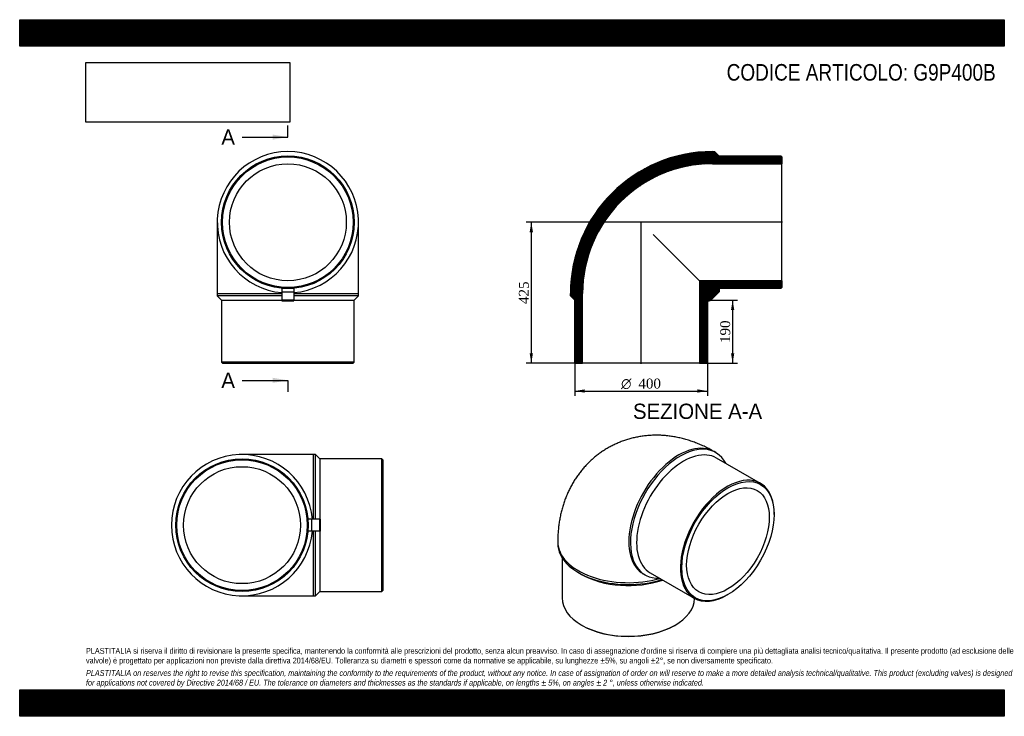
# Model space of a CAD drawing. Header units: millimetres. Extents: x 0 to 2970, y 0 to 2100.
import ezdxf
from ezdxf.enums import TextEntityAlignment as Align
from ezdxf.lldxf.tags import DXFTag

# ---------------------------------------------------------------- set-up
doc = ezdxf.new("R2010")
doc.units = ezdxf.units.MM
doc.header["$LTSCALE"] = 10
for name, color, linetype in [('Default', 7, 'Continuous'), ('DV4_Default', 7, 'Continuous'), ('G9P400B', 7, 'Continuous')]:
    doc.layers.add(name, color=color, linetype=linetype)
doc.styles.add('SEACAD_Solid_Edge_ANSI', font='seans.ttf')
doc.styles.add('SEACAD_Solid_Edge_ANSI1_Symbols', font='semeca1.ttf')
doc.styles.add('SEACAD_Times_New_Roman', font='times.ttf')
tags = doc.linetypes.add('CENTER2', pattern=[28.575, 19.05, -3.175, 3.175, -3.175]).pattern_tags.tags
tags[10:11] = [DXFTag(74, 4), DXFTag(75, 0), DXFTag(340, '0'), DXFTag(46, 0.0), DXFTag(50, 0.0), DXFTag(44, 0.0), DXFTag(45, 0.0)]
tags[8:9] = [DXFTag(74, 4), DXFTag(75, 0), DXFTag(340, '0'), DXFTag(46, 0.0), DXFTag(50, 0.0), DXFTag(44, 0.0), DXFTag(45, 0.0)]
tags[6:7] = [DXFTag(74, 4), DXFTag(75, 0), DXFTag(340, '0'), DXFTag(46, 0.0), DXFTag(50, 0.0), DXFTag(44, 0.0), DXFTag(45, 0.0)]
tags[4:5] = [DXFTag(74, 4), DXFTag(75, 0), DXFTag(340, '0'), DXFTag(46, 0.0), DXFTag(50, 0.0), DXFTag(44, 0.0), DXFTag(45, 0.0)]
doc.dimstyles.new('ANSImm', dxfattribs={"dimtxt": 30, "dimasz": 30, "dimexe": 15, "dimexo": 0, "dimgap": 7.5, "dimtad": 1, "dimdsep": 46, "dimtxsty": 'SEACAD_Times_New_Roman', "dimblk1": '_SE_FILLED', "dimblk2": '_SE_FILLED', "dimsah": 1, "dimcen": 15, "dimazin": 0, "dimtfac": 0.85, "dimtdec": 3, "dimtofl": 0, "dimtmove": 0, "dimatfit": 3, "dimfxl": 1, "dimarcsym": 0})
picture_1 = doc.add_image_def('image1.jpg', size_in_pixel=(4302, 1260))

# ---------------------------------------------------------------- blocks, each defined once
blk = doc.blocks.new('SE')
at = {"layer": 'G9P400B', "color": 7, "linetype": 'Continuous'}
for p, q in [((595.9, 1489.4), (595.9, 1274.4)), ((1021.9, 1274.4), (1021.9, 1489.4)), ((790.9, 1289.4), (790.9, 1278.5)), ((808.9, 1289.4), (790.9, 1289.4)), ((790.9, 1278.5), (790.9, 1254.8)), ((826.9, 1278.5), (790.9, 1278.5)), ((826.9, 1289.4), (808.9, 1289.4)), ((826.9, 1289.4), (826.9, 1278.5)), ((826.9, 1278.5), (826.9, 1254.8)), ((595.9, 1274.4), (790.9, 1274.4)), ((595.9, 1274.4), (595.9, 1267.4)), ((790.9, 1267.4), (595.9, 1267.4)), ((595.9, 1267.4), (608.9, 1254.4)), ((608.9, 1254.4), (790.9, 1254.4)), ((608.9, 1254.4), (608.9, 1067.4)), ((790.9, 1254.8), (790.9, 1252.5)), ((826.9, 1254.8), (790.9, 1254.8)), ((790.9, 1252.5), (826.9, 1252.5)), ((826.9, 1274.4), (1021.9, 1274.4)), ((1021.9, 1267.4), (826.9, 1267.4)), ((826.9, 1254.8), (826.9, 1252.5)), ((826.9, 1254.4), (1008.9, 1254.4)), ((1008.9, 1254.4), (1021.9, 1267.4)), ((1008.9, 1067.4), (1008.9, 1254.4)), ((1021.9, 1267.4), (1021.9, 1274.4)), ((1008.9, 1067.4), (608.9, 1067.4)), ((608.9, 1067.4), (611.9, 1064.4)), ((611.9, 1064.4), (1005.9, 1064.4)), ((1005.9, 1064.4), (1008.9, 1067.4))]:
    blk.add_line(p, q, dxfattribs=at)
for radius in [200, 197, 176.3]:
    blk.add_circle((808.9, 1489.4), radius, dxfattribs=at)
blk.add_arc((808.9, 1489.4), 213, 274.8477, 265.1523, dxfattribs=at)
blk = doc.blocks.new('SE1')
at = {"layer": 'G9P400B', "color": 7, "linetype": 'Continuous'}
for p, q in [((2099.5, 795.2), (2094.6, 798.1)), ((2234.4, 702.3), (2102.2, 778.6)), ((2275.8, 608.3), (2275.8, 610.7)), ((1623, 525.8), (1623, 520.1)), ((1636, 477.8), (1636, 356.8)), ((1685.4, 433.2), (1694.6, 427.9)), ((1881.6, 429.1), (1886.5, 426.3)), ((1902.2, 432.2), (2034.4, 355.9)), ((2134.4, 365.8), (2136.5, 367)), ((1694.6, 275.2), (1696.7, 273.9)), ((1975.3, 273.9), (1977.4, 275.2))]:
    blk.add_line(p, q, dxfattribs=at)
for centre, major_axis, start_param, end_param in [((1988.1, 613.6), (106.5, 184.5), 0, 3.141593), ((1993, 610.7), (-106.5, -184.5), 2.790412, 6.634366), ((2002.2, 605.4), (100, 173.2), 0, 3.141593), ((2134.4, 529.1), (-100, -173.2), 2.356194, 6.283185), ((1836, 525.8), (-213, 0), -0.000015, 2.032037), ((1836, 520.1), (-213, 0), 0, 2.066513), ((1836, 509.5), (200, 0), 3.926991, 5.256231), ((1836, 356.8), (-200, 0), 0, 3.12595), ((2134.4, 529.1), (-100, -173.2), 0, 0.785398), ((1836, 354.4), (197, 0), 3.926991, 5.497787)]:
    blk.add_ellipse(centre, major_axis=major_axis, ratio=0.57735, start_param=start_param, end_param=end_param, dxfattribs=at)
for major_axis in [(98.5, 170.6), (88.1, 152.7)]:
    blk.add_ellipse((2136.5, 527.9), major_axis=major_axis, ratio=0.57735, dxfattribs=at)
blk.add_open_spline([(2094.6, 798.1), (2091.3, 799.9), (2084.2, 804), (2071.4, 810.6), (2057.2, 817.3), (2042.7, 823.4), (2028.1, 828.7), (2013.5, 833.5), (1998.9, 837.5), (1984.3, 840.8), (1969.7, 843.5), (1955.2, 845.5), (1940.7, 846.7), (1926.4, 847.4), (1912.2, 847.3), (1898.1, 846.6), (1884.2, 845.3), (1870.5, 843.3), (1856.9, 840.7), (1843.6, 837.5), (1830.5, 833.7), (1817.7, 829.3), (1805.1, 824.3), (1792.9, 818.8), (1780.9, 812.7), (1769.3, 806), (1758, 798.9), (1747.1, 791.2), (1736.6, 783), (1726.4, 774.4), (1716.7, 765.3), (1707.4, 755.7), (1698.6, 745.8), (1690.1, 735.4), (1682.2, 724.6), (1674.7, 713.4), (1667.7, 701.9), (1661.1, 689.9), (1655.1, 677.7), (1649.5, 665.1), (1644.4, 652.1), (1639.9, 638.9), (1635.9, 625.3), (1632.4, 611.4), (1629.4, 597.2), (1627, 582.8), (1625.1, 568), (1623.8, 553.1), (1623.1, 538.7), (1623.1, 530.2), (1623, 525.8)], degree=3, knots=[0, 0, 0, 0, 0.015174, 0.038819, 0.062392, 0.08577, 0.108921, 0.131825, 0.154469, 0.176847, 0.198962, 0.220822, 0.242438, 0.263822, 0.284992, 0.305962, 0.326749, 0.347369, 0.367838, 0.388172, 0.408385, 0.428491, 0.448504, 0.468439, 0.488308, 0.508124, 0.527901, 0.547649, 0.567379, 0.587106, 0.606844, 0.626607, 0.646409, 0.666268, 0.686198, 0.706216, 0.72634, 0.746588, 0.766978, 0.787529, 0.80826, 0.829189, 0.850333, 0.871705, 0.893319, 0.91518, 0.937291, 0.959648, 0.982238, 1, 1, 1, 1], dxfattribs=at)
blk = doc.blocks.new('SE2')
at = {"layer": 'G9P400B', "color": 7, "linetype": 'Continuous'}
for p, q in [((885.6, 789.2), (670.6, 789.2)), ((885.6, 789.2), (885.6, 594.2)), ((892.6, 789.2), (885.6, 789.2)), ((892.6, 594.2), (892.6, 789.2)), ((905.6, 776.2), (892.6, 789.2)), ((905.6, 776.2), (905.6, 594.2)), ((1092.6, 776.2), (905.6, 776.2)), ((1092.6, 376.2), (1092.6, 776.2)), ((1095.6, 773.2), (1092.6, 776.2)), ((1095.6, 773.2), (1095.6, 379.2)), ((870.6, 576.2), (870.6, 594.2)), ((870.6, 576.2), (870.6, 594.2)), ((881.5, 594.2), (870.6, 594.2)), ((905.2, 594.2), (881.5, 594.2)), ((881.5, 558.2), (881.5, 594.2)), ((907.5, 594.2), (905.2, 594.2)), ((905.2, 558.2), (905.2, 594.2)), ((907.5, 558.2), (907.5, 594.2)), ((870.6, 558.2), (870.6, 576.2)), ((870.6, 558.2), (870.6, 576.2)), ((881.5, 558.2), (870.6, 558.2)), ((905.2, 558.2), (881.5, 558.2)), ((885.6, 558.2), (885.6, 363.2)), ((892.6, 363.2), (892.6, 558.2)), ((907.5, 558.2), (905.2, 558.2)), ((905.6, 558.2), (905.6, 376.2)), ((670.6, 363.2), (885.6, 363.2)), ((885.6, 363.2), (892.6, 363.2)), ((892.6, 363.2), (905.6, 376.2)), ((905.6, 376.2), (1092.6, 376.2)), ((1092.6, 376.2), (1095.6, 379.2))]:
    blk.add_line(p, q, dxfattribs=at)
for radius in [200, 197, 176.3]:
    blk.add_circle((670.6, 576.2), radius, dxfattribs=at)
blk.add_arc((670.6, 576.2), 213, 4.8477, 355.1523, dxfattribs=at)
blk = doc.blocks.new('SE4')
at = {"color": 7, "linetype": 'Continuous', "style": 'SEACAD_Solid_Edge_ANSI'}
blk.add_text('A', height=46, dxfattribs=at).set_placement((608.3, 1769.1), align=Align.TOP_LEFT)
blk = doc.blocks.new('SE5')
at = {"color": 7, "linetype": 'Continuous', "style": 'SEACAD_Solid_Edge_ANSI'}
blk.add_text('A', height=46, dxfattribs=at).set_placement((608.3, 1035.8), align=Align.TOP_LEFT)
blk = doc.blocks.new('SEANNOT_GROUP')
at = {"linetype": 'Continuous'}
blk.add_hatch(color=7, dxfattribs=at).paths.add_polyline_path([(762.9, 1738.4), (808.9, 1746.1), (762.9, 1753.7)])
at = {"color": 7, "linetype": 'Continuous'}
blk.add_lwpolyline([(670.9, 1746.1), (808.9, 1746.1)], dxfattribs=at)
blk = doc.blocks.new('SEANNOT_GROUP1')
at = {"linetype": 'Continuous'}
blk.add_hatch(color=7, dxfattribs=at).paths.add_polyline_path([(762.9, 1005.1), (808.9, 1012.8), (762.9, 1020.5)])
at = {"color": 7, "linetype": 'Continuous'}
blk.add_lwpolyline([(670.9, 1012.8), (808.9, 1012.8)], dxfattribs=at)
blk = doc.blocks.new('SE3')
at = {"layer": 'Default', "color": 7, "linetype": 'CENTER2'}
for p, q in [((808.9, 1746.1), (808.9, 1780.6)), ((808.9, 1012.8), (808.9, 978.3))]:
    blk.add_line(p, q, dxfattribs=at)
at = {"layer": 'Default', "color": 7, "linetype": 'CENTER2', "const_width": 0.0001}
blk.add_lwpolyline([(808.9, 1746.1), (808.9, 1012.8)], dxfattribs=at)
at = {"layer": 'Default'}
for name in ['SE4', 'SEANNOT_GROUP', 'SE5', 'SEANNOT_GROUP1']:
    blk.add_blockref(name, (0, 0), dxfattribs=at)
blk = doc.blocks.new('SE6')
at = {"layer": 'G9P400B', "linetype": 'Continuous'}
h = blk.add_hatch(dxfattribs=at)
h.set_pattern_fill('LINE', scale=0.629921, angle=45, style=0)
edge = h.paths.add_edge_path()
edge.add_line((2296.3, 1689.4), (2109.3, 1689.4))
edge.add_line((2109.3, 1689.4), (2096.3, 1702.4))
edge.add_line((2096.3, 1702.4), (2089.3, 1702.4))
edge.add_arc((2089.3, 1274.4), 428, 90, 180)
edge.add_line((1661.3, 1274.4), (1661.3, 1267.4))
edge.add_line((1661.3, 1267.4), (1674.3, 1254.4))
edge.add_line((1674.3, 1254.4), (1674.3, 1067.4))
edge.add_line((1674.3, 1067.4), (1677.3, 1064.4))
edge.add_line((1677.3, 1064.4), (1698, 1064.4))
edge.add_line((1698, 1064.4), (1698, 1274.4))
edge.add_arc((2089.3, 1274.4), 391.3, 90, 180, ccw=False)
edge.add_line((2089.3, 1665.7), (2299.3, 1665.7))
edge.add_line((2299.3, 1665.7), (2299.3, 1686.4))
edge.add_line((2299.3, 1686.4), (2296.3, 1689.4))
h = blk.add_hatch(dxfattribs=at)
h.set_pattern_fill('LINE', scale=0.629921, angle=45, style=0)
edge = h.paths.add_edge_path()
edge.add_line((2050.6, 1313.1), (2050.6, 1064.4))
edge.add_line((2050.6, 1064.4), (2071.3, 1064.4))
edge.add_line((2071.3, 1064.4), (2074.3, 1067.4))
edge.add_line((2074.3, 1067.4), (2074.3, 1254.4))
edge.add_arc((2079.6, 1260.5), 8, 228.8383, 315)
edge.add_line((2085.2, 1254.8), (2108.9, 1278.5))
edge.add_arc((2103.3, 1284.2), 8, 315, 401.1617)
edge.add_line((2109.3, 1289.4), (2296.3, 1289.4))
edge.add_line((2296.3, 1289.4), (2299.3, 1292.4))
edge.add_line((2299.3, 1292.4), (2299.3, 1313.1))
edge.add_line((2299.3, 1313.1), (2050.6, 1313.1))
at = {"layer": 'DV4_Default', "color": 7, "linetype": 'CENTER2'}
for p, q in [((2301, 1489.4), (1873.2, 1489.4)), ((1874.3, 1062.7), (1874.3, 1490.6))]:
    blk.add_line(p, q, dxfattribs=at)
at = {"layer": 'G9P400B', "color": 7, "linetype": 'Continuous'}
for p, q in [((2089.3, 1702.4), (2096.3, 1702.4)), ((2096.3, 1702.4), (2109.3, 1689.4)), ((2089.3, 1665.7), (2299.3, 1665.7)), ((2109.3, 1689.4), (2296.3, 1689.4)), ((2296.3, 1689.4), (2299.3, 1686.4)), ((2299.3, 1686.4), (2299.3, 1665.7)), ((2299.3, 1313.1), (2299.3, 1665.7)), ((1911.2, 1452.6), (2050.6, 1313.1)), ((2050.6, 1313.1), (2050.6, 1064.4)), ((2299.3, 1313.1), (2050.6, 1313.1)), ((2299.3, 1313.1), (2299.3, 1292.4)), ((2085.2, 1254.8), (2108.9, 1278.5)), ((2296.3, 1289.4), (2109.3, 1289.4)), ((2299.3, 1292.4), (2296.3, 1289.4)), ((1661.3, 1267.4), (1661.3, 1274.4)), ((1674.3, 1254.4), (1661.3, 1267.4)), ((1674.3, 1067.4), (1674.3, 1254.4)), ((1698, 1064.4), (1698, 1274.4)), ((2074.3, 1254.4), (2074.3, 1067.4)), ((1677.3, 1064.4), (1674.3, 1067.4)), ((1677.3, 1064.4), (1698, 1064.4)), ((2050.6, 1064.4), (1698, 1064.4)), ((2050.6, 1064.4), (2071.3, 1064.4)), ((2074.3, 1067.4), (2071.3, 1064.4))]:
    blk.add_line(p, q, dxfattribs=at)
for centre, radius, start, end in [((2089.3, 1274.4), 428, 90, 180), ((2089.3, 1274.4), 391.3, 90, 180), ((2103.3, 1284.2), 8, 315, 41.1617), ((2079.6, 1260.5), 8, 228.8383, 315)]:
    blk.add_arc(centre, radius, start, end, dxfattribs=at)
blk = doc.blocks.new('DMBLK265')
at = {"layer": 'Default', "linetype": 'Continuous'}
for points in [[(2155.5, 1224.4), (2150.5, 1254.4), (2145.5, 1224.4)], [(2155.5, 1094.4), (2145.5, 1094.4), (2150.5, 1064.4)]]:
    blk.add_hatch(color=7, dxfattribs=at).paths.add_polyline_path(points)
at = {"layer": 'Default', "color": 7, "linetype": 'Continuous'}
for p, q in [((2074.3, 1254.4), (2165.5, 1254.4)), ((2150.5, 1254.4), (2150.5, 1064.4)), ((2050.6, 1064.4), (2165.5, 1064.4))]:
    blk.add_line(p, q, dxfattribs=at)
at = {"layer": 'Default', "color": 7, "linetype": 'Continuous', "style": 'SEACAD_Times_New_Roman'}
blk.add_text('190', height=30, rotation=90, dxfattribs=at).set_placement((2113, 1125.3), align=Align.TOP_LEFT)
blk = doc.blocks.new('_SE_FILLED')
at = {"color": 0}
blk.add_line((0, 0), (-1, 0), dxfattribs=at)
blk.add_solid([(0, 0), (-1, -0.1665), (-1, 0.1665), (0, 0)], dxfattribs=at)
blk = doc.blocks.new('GDimGGroup')
at = {"layer": 'Default', "linetype": 'Continuous'}
for points in [[(1704.3, 975.6), (1704.3, 985.6), (1674.3, 980.6)], [(2044.3, 975.6), (2074.3, 980.6), (2044.3, 985.6)]]:
    blk.add_hatch(color=7, dxfattribs=at).paths.add_polyline_path(points)
at = {"layer": 'Default', "color": 7, "linetype": 'Continuous'}
for p, q in [((1674.3, 1067.4), (1674.3, 965.6)), ((2074.3, 1067.4), (2074.3, 965.6)), ((1674.3, 980.6), (2074.3, 980.6))]:
    blk.add_line(p, q, dxfattribs=at)
for s, style, p in [('O', 'SEACAD_Solid_Edge_ANSI1_Symbols', (1814.1, 1018.1)), ('400', 'SEACAD_Times_New_Roman', (1866.3, 1018.1))]:
    blk.add_text(s, height=30, dxfattribs=dict(at, style=style)).set_placement(p, align=Align.TOP_LEFT)
blk = doc.blocks.new('DMBLK266')
at = {"layer": 'Default', "linetype": 'Continuous'}
for points in [[(1538.2, 1459.4), (1548.2, 1459.4), (1543.2, 1489.4)], [(1538.2, 1094.4), (1543.2, 1064.4), (1548.2, 1094.4)]]:
    blk.add_hatch(color=7, dxfattribs=at).paths.add_polyline_path(points)
at = {"layer": 'Default', "color": 7, "linetype": 'Continuous'}
for p, q in [((1874.3, 1489.4), (1528.2, 1489.4)), ((1543.2, 1489.4), (1543.2, 1064.4)), ((1698, 1064.4), (1528.2, 1064.4))]:
    blk.add_line(p, q, dxfattribs=at)
at = {"layer": 'Default', "color": 7, "linetype": 'Continuous', "style": 'SEACAD_Times_New_Roman'}
blk.add_text('425', height=30, rotation=90, dxfattribs=at).set_placement((1505.7, 1242.8), align=Align.TOP_LEFT)

msp = doc.modelspace()

# ---------------------------------------------------------------- hatches: boundary and pattern name
at = {"layer": 'Default', "linetype": 'Continuous'}
h = msp.add_hatch(dxfattribs=at)
h.set_pattern_fill('LINE', scale=0.629921, angle=45, style=0)
h.paths.add_polyline_path([(2970, 2020), (2970, 2100), (0, 2100), (0, 2020)])
for points in [[(2970, 2020), (2970, 2100), (0, 2100), (0, 2020)], [(2970, 0), (2970, 80), (0, 80), (0, 0)]]:
    msp.add_hatch(color=7, dxfattribs=at).paths.add_polyline_path(points)
h = msp.add_hatch(dxfattribs=at)
h.set_pattern_fill('LINE', scale=0.629921, angle=45, style=0)
h.paths.add_polyline_path([(2970, 0), (2970, 80), (0, 80), (0, 0)])

# ---------------------------------------------------------------- linework, layer by layer
at = {"layer": 'Default', "color": 7, "linetype": 'Continuous'}
for p, q in [((0, 2100), (2970, 2100)), ((0, 2020), (0, 2100)), ((2970, 2100), (2970, 2020)), ((2970, 2020), (0, 2020)), ((0, 80), (2970, 80)), ((0, 0), (0, 80)), ((2970, 80), (2970, 0)), ((2970, 0), (0, 0))]:
    msp.add_line(p, q, dxfattribs=at)

# ---------------------------------------------------------------- block references
at = {"layer": 'Default'}
for name in ['SE3', 'SE', 'SE6', 'GDimGGroup', 'SE1', 'SE2']:
    msp.add_blockref(name, (0, 0), dxfattribs=at)

# ---------------------------------------------------------------- texts
at = {"layer": 'Default', "color": 7, "linetype": 'Continuous', "style": 'SEACAD_Solid_Edge_ANSI'}
msp.add_text('SEZIONE A-A', height=46, dxfattribs=at).set_placement((1849.813, 942.511), align=Align.TOP_LEFT)
at = {"layer": 'Default', "attachment_point": 1}
for s, insert, char_height, width in [('{\\fArial Narrow|b0||i0||c0|p34;\\C7;\\H50.;\\W1.;CODICE ARTICOLO: G9P400B}', (2132.47, 1966.308), 50, 834.1088), ("{\\fArial Narrow|b0||i0||c0|p34;\\C7;\\H17.5;\\W1.;PLASTITALIA si riserva il diritto di revisionare la presente specifica, mantenendo la conformità alle prescrizioni del prodotto, senza alcun preavviso. In caso di assegnazione d'ordine si riserva di compiere una più dettagliata analisi tecnico/qualitativa. Il presente prodotto (ad esclusione delle \\P}{\\fArial Narrow|b0||i0||c0|p34;\\C7;\\H17.5;\\W1.;valvole) è progettato per applicazioni non previste dalla direttiva 2014/68/EU. Tolleranza su diametri e spessori come da normative se applicabile, su lunghezze ±5%, su angoli ±2°, se non diversamente specificato.\\P}{\\fArial Narrow|b0||i0||c0|p34;\\C7;\\H5.;\\W1.;   \\P}{\\fArial Narrow|b0||i1||c0|p34;\\C7;\\H17.5;\\W1.;PLASTITALIA on reserves the right to revise this specification, maintaining the conformity to the requirements of the product, without any notice. In case of assignation of order on will reserve to make a more detailed analysis technical/qualitative. This product (excluding valves) is designed \\P}{\\fArial Narrow|b0||i1||c0|p34;\\C7;\\H17.5;\\W1.;for applications not covered by Directive 2014/68 / EU. The tolerance on diameters and thicknesses as the standards if applicable, on lengths ± 5%, on angles ± 2 °, unless otherwise indicated.\\P}", (200, 206.024), 17.5, 2570)]:
    msp.add_mtext(s, dxfattribs=dict(at, insert=insert, char_height=char_height, width=width))

# ---------------------------------------------------------------- dimensions: what is measured, and where the dimension line sits
at = {"layer": 'Default', "color": 7, "linetype": 'Continuous'}
for base, p1, p2, picture, middle in [((1490.701, 1150.43), (1874.286, 1489.444), (1697.986, 1064.444), 'DMBLK266', (1543.182, 1276.944)), ((2150.517, 1064.444), (2074.286, 1254.444), (2050.586, 1064.444), 'DMBLK265', (2150.517, 1159.444))]:
    dim = msp.add_linear_dim(base=base, p1=p1, p2=p2, angle=90, text='\\A1;<>', dimstyle='ANSImm', dxfattribs=at)
    dim.commit()
    dim.dimension.update_dxf_attribs({"geometry": picture, "text_midpoint": middle, "dimtype": 160})

# ---------------------------------------------------------------- pictures from other files: only their frames are drawn
image = msp.add_image(picture_1, insert=(200, 1791.032), size_in_units=(614.571, 180))
image.dxf.flags = 7

doc.saveas('drawing.dxf')
